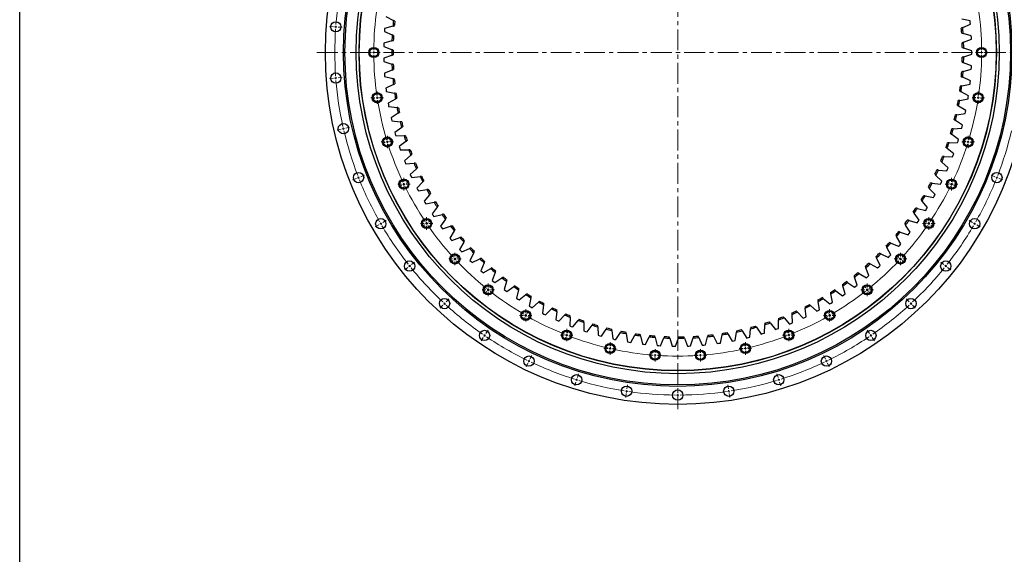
# Model space of a CAD drawing. Header units: millimetres. Extents: x 164 to 6553, y 4648 to 9635.
# Tile 7 of 15: x 164 to 2260, y 7328 to 8467. Entities that reach past the tile are written whole.
import ezdxf

# ---------------------------------------------------------------- set-up
doc = ezdxf.new("R2010")
doc.units = ezdxf.units.MM
doc.header["$LTSCALE"] = 20
doc.linetypes.add('CENTER', pattern=[10.16, 6.35, -1.27, 1.27, -1.27])

# ---------------------------------------------------------------- blocks, each defined once
blk = doc.blocks.new('SW_CENTERMARKSYMBOL_3')
at = {"color": 0, "linetype": 'Continuous', "lineweight": 18}
for p, q in [((-5, 0), (-13.25, 0)), ((0, 0), (-2.5, 0)), ((0, 5), (0, 13.25)), ((0, 0), (0, 2.5)), ((0, 0), (0, -2.5)), ((0, 0), (2.5, 0)), ((5, 0), (13.25, 0)), ((0, -5), (0, -13.25))]:
    blk.add_line(p, q, dxfattribs=at)
blk = doc.blocks.new('SW_CENTERMARKSYMBOL_4')
at = {"color": 0, "linetype": 'Continuous', "lineweight": 18}
for p, q in [((-5, 0), (-13.25, 0)), ((0, 0), (-2.5, 0)), ((0, 5), (0, 13.25)), ((0, 0), (0, 2.5)), ((0, 0), (0, -2.5)), ((0, 0), (2.5, 0)), ((5, 0), (13.25, 0)), ((0, -5), (0, -13.25))]:
    blk.add_line(p, q, dxfattribs=at)
blk = doc.blocks.new('SW_CENTERMARKSYMBOL_5')
at = {"color": 0, "linetype": 'Continuous', "lineweight": 18}
for p, q in [((-5, 0), (-13.25, 0)), ((0, 0), (-2.5, 0)), ((0, 5), (0, 13.25)), ((0, 0), (0, 2.5)), ((0, 0), (0, -2.5)), ((0, 0), (2.5, 0)), ((5, 0), (13.25, 0)), ((0, -5), (0, -13.25))]:
    blk.add_line(p, q, dxfattribs=at)
blk = doc.blocks.new('SW_CENTERMARKSYMBOL_6')
at = {"color": 0, "linetype": 'Continuous', "lineweight": 18}
for p, q in [((-5, 0), (-13.25, 0)), ((0, 0), (-2.5, 0)), ((0, 5), (0, 13.25)), ((0, 0), (0, 2.5)), ((0, 0), (0, -2.5)), ((0, 0), (2.5, 0)), ((5, 0), (13.25, 0)), ((0, -5), (0, -13.25))]:
    blk.add_line(p, q, dxfattribs=at)
blk = doc.blocks.new('SW_CENTERMARKSYMBOL_7')
at = {"color": 0, "linetype": 'Continuous', "lineweight": 18}
for p, q in [((-5, 0), (-13.25, 0)), ((0, 0), (-2.5, 0)), ((0, 5), (0, 13.25)), ((0, 0), (0, 2.5)), ((0, 0), (0, -2.5)), ((0, 0), (2.5, 0)), ((5, 0), (13.25, 0)), ((0, -5), (0, -13.25))]:
    blk.add_line(p, q, dxfattribs=at)
blk = doc.blocks.new('SW_CENTERMARKSYMBOL_8')
at = {"color": 0, "linetype": 'Continuous', "lineweight": 18}
for p, q in [((-5, 0), (-13.25, 0)), ((0, 0), (-2.5, 0)), ((0, 5), (0, 13.25)), ((0, 0), (0, 2.5)), ((0, 0), (0, -2.5)), ((0, 0), (2.5, 0)), ((5, 0), (13.25, 0)), ((0, -5), (0, -13.25))]:
    blk.add_line(p, q, dxfattribs=at)
blk = doc.blocks.new('SW_CENTERMARKSYMBOL_9')
at = {"color": 0, "linetype": 'Continuous', "lineweight": 18}
for p, q in [((-5, 0), (-13.25, 0)), ((0, 0), (-2.5, 0)), ((0, 5), (0, 13.25)), ((0, 0), (0, 2.5)), ((0, 0), (0, -2.5)), ((0, 0), (2.5, 0)), ((5, 0), (13.25, 0)), ((0, -5), (0, -13.25))]:
    blk.add_line(p, q, dxfattribs=at)
blk = doc.blocks.new('SW_CENTERMARKSYMBOL_10')
at = {"color": 0, "linetype": 'Continuous', "lineweight": 18}
for p, q in [((-5, 0), (-13.25, 0)), ((0, 0), (-2.5, 0)), ((0, 5), (0, 13.25)), ((0, 0), (0, 2.5)), ((0, 0), (0, -2.5)), ((0, 0), (2.5, 0)), ((5, 0), (13.25, 0)), ((0, -5), (0, -13.25))]:
    blk.add_line(p, q, dxfattribs=at)
blk = doc.blocks.new('SW_CENTERMARKSYMBOL_11')
at = {"color": 0, "linetype": 'Continuous', "lineweight": 18}
for p, q in [((-5, 0), (-13.25, 0)), ((0, 0), (-2.5, 0)), ((0, 5), (0, 13.25)), ((0, 0), (0, 2.5)), ((0, 0), (0, -2.5)), ((0, 0), (2.5, 0)), ((5, 0), (13.25, 0)), ((0, -5), (0, -13.25))]:
    blk.add_line(p, q, dxfattribs=at)
blk = doc.blocks.new('SW_CENTERMARKSYMBOL_12')
at = {"color": 0, "linetype": 'Continuous', "lineweight": 18}
for p, q in [((-5, 0), (-13.25, 0)), ((0, 0), (-2.5, 0)), ((0, 5), (0, 13.25)), ((0, 0), (0, 2.5)), ((0, 0), (0, -2.5)), ((0, 0), (2.5, 0)), ((5, 0), (13.25, 0)), ((0, -5), (0, -13.25))]:
    blk.add_line(p, q, dxfattribs=at)
blk = doc.blocks.new('SW_CENTERMARKSYMBOL_13')
at = {"color": 0, "linetype": 'Continuous', "lineweight": 18}
for p, q in [((-5, 0), (-13.25, 0)), ((0, 0), (-2.5, 0)), ((0, 5), (0, 13.25)), ((0, 0), (0, 2.5)), ((0, 0), (0, -2.5)), ((0, 0), (2.5, 0)), ((5, 0), (13.25, 0)), ((0, -5), (0, -13.25))]:
    blk.add_line(p, q, dxfattribs=at)
blk = doc.blocks.new('SW_CENTERMARKSYMBOL_14')
at = {"color": 0, "linetype": 'Continuous', "lineweight": 18}
for p, q in [((-5, 0), (-13.25, 0)), ((0, 0), (-2.5, 0)), ((0, 5), (0, 13.25)), ((0, 0), (0, 2.5)), ((0, 0), (0, -2.5)), ((0, 0), (2.5, 0)), ((5, 0), (13.25, 0)), ((0, -5), (0, -13.25))]:
    blk.add_line(p, q, dxfattribs=at)
blk = doc.blocks.new('SW_CENTERMARKSYMBOL_15')
at = {"color": 0, "linetype": 'Continuous', "lineweight": 18}
for p, q in [((-5, 0), (-13.25, 0)), ((0, 0), (-2.5, 0)), ((0, 5), (0, 13.25)), ((0, 0), (0, 2.5)), ((0, 0), (0, -2.5)), ((0, 0), (2.5, 0)), ((5, 0), (13.25, 0)), ((0, -5), (0, -13.25))]:
    blk.add_line(p, q, dxfattribs=at)
blk = doc.blocks.new('SW_CENTERMARKSYMBOL_16')
at = {"color": 0, "linetype": 'Continuous', "lineweight": 18}
for p, q in [((-5, 0), (-13.25, 0)), ((0, 0), (-2.5, 0)), ((0, 5), (0, 13.25)), ((0, 0), (0, 2.5)), ((0, 0), (0, -2.5)), ((0, 0), (2.5, 0)), ((5, 0), (13.25, 0)), ((0, -5), (0, -13.25))]:
    blk.add_line(p, q, dxfattribs=at)
blk = doc.blocks.new('SW_CENTERMARKSYMBOL_17')
at = {"color": 0, "linetype": 'Continuous', "lineweight": 18}
for p, q in [((-5, 0), (-13.25, 0)), ((0, 0), (-2.5, 0)), ((0, 5), (0, 13.25)), ((0, 0), (0, 2.5)), ((0, 0), (0, -2.5)), ((0, 0), (2.5, 0)), ((5, 0), (13.25, 0)), ((0, -5), (0, -13.25))]:
    blk.add_line(p, q, dxfattribs=at)
blk = doc.blocks.new('SW_CENTERMARKSYMBOL_24')
at = {"color": 0, "linetype": 'Continuous', "lineweight": 18}
for p, q in [((-5, 0), (-13.25, 0)), ((0, 0), (-2.5, 0)), ((0, 5), (0, 13.25)), ((0, 0), (0, 2.5)), ((0, 0), (0, -2.5)), ((0, 0), (2.5, 0)), ((5, 0), (13.25, 0)), ((0, -5), (0, -13.25))]:
    blk.add_line(p, q, dxfattribs=at)
blk = doc.blocks.new('SW_CENTERMARKSYMBOL_25')
at = {"color": 0, "linetype": 'Continuous', "lineweight": 18}
for p, q in [((-5, 0), (-13.25, 0)), ((0, 0), (-2.5, 0)), ((0, 5), (0, 13.25)), ((0, 0), (0, 2.5)), ((0, 0), (0, -2.5)), ((0, 0), (2.5, 0)), ((5, 0), (13.25, 0)), ((0, -5), (0, -13.25))]:
    blk.add_line(p, q, dxfattribs=at)
blk = doc.blocks.new('SW_CENTERMARKSYMBOL_26')
at = {"color": 0, "linetype": 'Continuous', "lineweight": 18}
for p, q in [((-5, 0), (-13.25, 0)), ((0, 0), (-2.5, 0)), ((0, 5), (0, 13.25)), ((0, 0), (0, 2.5)), ((0, 0), (0, -2.5)), ((0, 0), (2.5, 0)), ((5, 0), (13.25, 0)), ((0, -5), (0, -13.25))]:
    blk.add_line(p, q, dxfattribs=at)
blk = doc.blocks.new('SW_CENTERMARKSYMBOL_27')
at = {"color": 0, "linetype": 'Continuous', "lineweight": 18}
for p, q in [((-5, 0), (-13.25, 0)), ((0, 0), (-2.5, 0)), ((0, 5), (0, 13.25)), ((0, 0), (0, 2.5)), ((0, 0), (0, -2.5)), ((0, 0), (2.5, 0)), ((5, 0), (13.25, 0)), ((0, -5), (0, -13.25))]:
    blk.add_line(p, q, dxfattribs=at)
blk = doc.blocks.new('SW_CENTERMARKSYMBOL_28')
at = {"color": 0, "linetype": 'Continuous', "lineweight": 18}
for p, q in [((-5, 0), (-13.25, 0)), ((0, 0), (-2.5, 0)), ((0, 5), (0, 13.25)), ((0, 0), (0, 2.5)), ((0, 0), (0, -2.5)), ((0, 0), (2.5, 0)), ((5, 0), (13.25, 0)), ((0, -5), (0, -13.25))]:
    blk.add_line(p, q, dxfattribs=at)
blk = doc.blocks.new('SW_CENTERMARKSYMBOL_29')
at = {"color": 0, "linetype": 'Continuous', "lineweight": 18}
for p, q in [((-5, 0), (-13.25, 0)), ((0, 0), (-2.5, 0)), ((0, 5), (0, 13.25)), ((0, 0), (0, 2.5)), ((0, 0), (0, -2.5)), ((0, 0), (2.5, 0)), ((5, 0), (13.25, 0)), ((0, -5), (0, -13.25))]:
    blk.add_line(p, q, dxfattribs=at)
blk = doc.blocks.new('SW_CENTERMARKSYMBOL_30')
at = {"color": 0, "linetype": 'Continuous', "lineweight": 18}
for p, q in [((-5, 0), (-13.25, 0)), ((0, 0), (-2.5, 0)), ((0, 5), (0, 13.25)), ((0, 0), (0, 2.5)), ((0, 0), (0, -2.5)), ((0, 0), (2.5, 0)), ((5, 0), (13.25, 0)), ((0, -5), (0, -13.25))]:
    blk.add_line(p, q, dxfattribs=at)

msp = doc.modelspace()

# ---------------------------------------------------------------- linework, layer by layer
at = {"linetype": 'CENTER', "lineweight": 18, "ltscale": 0.35}
for p, q in [((1565, 9157.2), (1565, 7636.8)), ((796.7, 8397), (2333.4, 8397))]:
    msp.add_line(p, q, dxfattribs=at)
at = {"lineweight": 25}
for p, q in [((943.7, 8473.3), (959.9, 8465.4)), ((941.1, 8448.4), (940.8, 8444.9)), ((958.6, 8452.9), (941.1, 8448.4)), ((2187.4, 8464.4), (2169.8, 8468.3)), ((2171.7, 8449.9), (2188.1, 8457.4)), ((2187.8, 8460.9), (2187.4, 8464.4)), ((2188.1, 8457.4), (2187.8, 8460.9)), ((940.8, 8444.9), (940.6, 8441.4)), ((940.6, 8441.4), (957.2, 8434.4)), ((2190, 8432.5), (2172.7, 8437.4)), ((2190.2, 8429), (2190, 8432.5)), ((2190.4, 8425.5), (2190.2, 8429)), ((939.2, 8413), (939.1, 8409.5)), ((939.1, 8409.5), (956, 8403.3)), ((939.3, 8416.5), (939.2, 8413)), ((956.5, 8421.8), (939.3, 8416.5)), ((2173.6, 8418.9), (2190.4, 8425.5)), ((2191, 8400.5), (2173.9, 8406.3)), ((956, 8390.7), (939.1, 8384.6)), ((2173.9, 8387.8), (2191, 8393.5)), ((2191, 8397), (2191, 8400.5)), ((2191, 8393.5), (2191, 8397)), ((939.1, 8384.6), (939.2, 8381)), ((939.2, 8381), (939.3, 8377.5)), ((939.3, 8377.5), (956.5, 8372.2)), ((2190.4, 8368.6), (2173.6, 8375.2)), ((2190, 8361.5), (2190.2, 8365.1)), ((2190.2, 8365.1), (2190.4, 8368.6)), ((957.2, 8359.6), (940.6, 8352.6)), ((940.6, 8352.6), (940.8, 8349.1)), ((940.8, 8349.1), (941.1, 8345.6)), ((941.1, 8345.6), (958.6, 8341.2)), ((2188.1, 8336.7), (2171.7, 8344.1)), ((2172.7, 8356.7), (2190, 8361.5)), ((959.9, 8328.7), (943.7, 8320.8)), ((2169.8, 8325.7), (2187.4, 8329.7)), ((2187.4, 8329.7), (2187.8, 8333.2)), ((2187.8, 8333.2), (2188.1, 8336.7)), ((943.7, 8320.8), (944.1, 8317.3)), ((944.1, 8317.3), (944.6, 8313.8)), ((944.6, 8313.8), (962.2, 8310.3)), ((2184.2, 8304.9), (2168.2, 8313.2)), ((2183.1, 8298), (2183.7, 8301.5)), ((2183.7, 8301.5), (2184.2, 8304.9)), ((964.1, 8297.8), (948.4, 8289.2)), ((948.4, 8289.2), (949, 8285.7)), ((949, 8285.7), (949.6, 8282.2)), ((949.6, 8282.2), (967.4, 8279.6)), ((2178.7, 8273.4), (2163.1, 8282.5)), ((2165.4, 8294.9), (2183.1, 8298)), ((970, 8267.3), (954.7, 8257.8)), ((2159.4, 8264.4), (2177.3, 8266.6)), ((2177.3, 8266.6), (2178, 8270)), ((2178, 8270), (2178.7, 8273.4)), ((954.7, 8257.8), (955.4, 8254.4)), ((955.4, 8254.4), (956.3, 8251)), ((956.3, 8251), (974.2, 8249.3)), ((2171.6, 8242.3), (2156.5, 8252.1)), ((2169.8, 8235.5), (2170.7, 8238.9)), ((2170.7, 8238.9), (2171.6, 8242.3)), ((977.4, 8237.1), (962.6, 8226.8)), ((962.6, 8226.8), (963.5, 8223.4)), ((963.5, 8223.4), (964.5, 8220.1)), ((964.5, 8220.1), (982.5, 8219.3)), ((2162.9, 8211.5), (2148.4, 8222.1)), ((2151.8, 8234.2), (2169.8, 8235.5)), ((986.3, 8207.3), (972.1, 8196.3)), ((2142.8, 8204.5), (2160.8, 8204.8)), ((2160.8, 8204.8), (2161.9, 8208.1)), ((2161.9, 8208.1), (2162.9, 8211.5)), ((972.1, 8196.3), (973.2, 8193)), ((973.2, 8193), (974.3, 8189.6)), ((974.3, 8189.6), (992.4, 8189.8)), ((996.8, 8178), (983.1, 8166.3)), ((2152.6, 8181.2), (2138.7, 8192.6)), ((2150.2, 8174.6), (2151.4, 8177.9)), ((2151.4, 8177.9), (2152.6, 8181.2)), ((983.1, 8166.3), (984.4, 8163)), ((984.4, 8163), (985.7, 8159.7)), ((985.7, 8159.7), (1003.7, 8160.8)), ((2140.8, 8151.5), (2127.5, 8163.5)), ((2132.2, 8175.2), (2150.2, 8174.6)), ((1008.7, 8149.3), (995.6, 8136.9)), ((995.6, 8136.9), (997.1, 8133.7)), ((997.1, 8133.7), (998.6, 8130.5)), ((2127.6, 8122.4), (2114.8, 8135.1)), ((2120.1, 8146.5), (2138.1, 8145)), ((2138.1, 8145), (2139.5, 8148.2)), ((2139.5, 8148.2), (2140.8, 8151.5)), ((998.6, 8130.5), (1016.5, 8132.4)), ((1022.1, 8121.2), (1009.6, 8108.1)), ((2106.6, 8118.5), (2124.4, 8116.1)), ((2124.4, 8116.1), (2126, 8119.2)), ((2126, 8119.2), (2127.6, 8122.4)), ((1009.6, 8108.1), (1011.3, 8105)), ((1011.3, 8105), (1012.9, 8101.9)), ((1012.9, 8101.9), (1030.7, 8104.8)), ((1036.9, 8093.8), (1025.1, 8080.1)), ((2112.8, 8094), (2100.7, 8107.4)), ((2111.1, 8091), (2112.8, 8094)), ((1025.1, 8080.1), (1026.9, 8077.1)), ((1026.9, 8077.1), (1028.7, 8074.1)), ((1028.7, 8074.1), (1046.3, 8077.9)), ((2096.6, 8066.5), (2085.2, 8080.4)), ((2091.7, 8091.2), (2109.4, 8087.9)), ((2109.4, 8087.9), (2111.1, 8091)), ((1053, 8067.2), (1042, 8053)), ((1042, 8053), (1043.9, 8050.1)), ((1043.9, 8050.1), (1045.9, 8047.1)), ((1045.9, 8047.1), (1063.3, 8051.8)), ((2079, 8039.8), (2068.4, 8054.3)), ((2075.4, 8064.7), (2092.9, 8060.5)), ((2092.9, 8060.5), (2094.8, 8063.5)), ((2094.8, 8063.5), (2096.6, 8066.5)), ((1070.5, 8041.5), (1060.3, 8026.7)), ((2060.1, 8014), (2050.2, 8029)), ((2057.7, 8039.1), (2075, 8034)), ((2075, 8034), (2077, 8036.9)), ((2077, 8036.9), (2079, 8039.8)), ((1060.3, 8026.7), (1062.3, 8023.9)), ((1062.3, 8023.9), (1064.4, 8021.1)), ((1064.4, 8021.1), (1081.6, 8026.6)), ((1089.3, 8016.7), (1079.8, 8001.5)), ((2038.8, 8014.4), (2055.8, 8008.4)), ((2055.8, 8008.4), (2058, 8011.2)), ((2058, 8011.2), (2060.1, 8014)), ((1079.8, 8001.5), (1082, 7998.7)), ((1082, 7998.7), (1084.3, 7996)), ((1084.3, 7996), (1101.1, 8002.4)), ((1109.4, 7992.9), (1100.6, 7977.2)), ((2018.7, 7990.7), (2035.3, 7983.9)), ((2039.9, 7989.2), (2030.8, 8004.7)), ((2037.6, 7986.5), (2039.9, 7989.2)), ((1100.6, 7977.2), (1103, 7974.6)), ((1103, 7974.6), (1105.4, 7972)), ((1105.4, 7972), (1121.9, 7979.3)), ((1130.6, 7970.2), (1122.7, 7954)), ((1997.3, 7968.1), (2013.6, 7960.4)), ((2018.5, 7965.5), (2010.2, 7981.4)), ((2035.3, 7983.9), (2037.6, 7986.5)), ((1122.7, 7954), (1125.2, 7951.5)), ((1125.2, 7951.5), (1127.7, 7949.1)), ((1127.7, 7949.1), (1143.8, 7957.2)), ((1153, 7948.6), (1145.9, 7932)), ((1974.9, 7946.6), (1990.7, 7938.1)), ((1995.9, 7942.9), (1988.4, 7959.3)), ((2013.6, 7960.4), (2016.1, 7962.9)), ((2016.1, 7962.9), (2018.5, 7965.5)), ((1145.9, 7932), (1148.5, 7929.7)), ((1148.5, 7929.7), (1151.1, 7927.3)), ((1151.1, 7927.3), (1166.8, 7936.3)), ((1176.4, 7928.1), (1170.2, 7911.2)), ((1951.3, 7926.2), (1966.7, 7916.9)), ((1972.1, 7921.5), (1965.5, 7938.2)), ((1990.7, 7938.1), (1993.3, 7940.4)), ((1993.3, 7940.4), (1995.9, 7942.9)), ((1170.2, 7911.2), (1172.9, 7909)), ((1172.9, 7909), (1175.7, 7906.8)), ((1175.7, 7906.8), (1190.8, 7916.5)), ((1200.8, 7908.9), (1195.5, 7891.7)), ((1926.8, 7907.1), (1941.7, 7897)), ((1947.3, 7901.3), (1941.5, 7918.4)), ((1966.7, 7916.9), (1969.4, 7919.2)), ((1969.4, 7919.2), (1972.1, 7921.5)), ((1195.5, 7891.7), (1198.3, 7889.6)), ((1198.3, 7889.6), (1201.2, 7887.6)), ((1201.2, 7887.6), (1215.9, 7898)), ((1226.2, 7890.9), (1221.8, 7873.5)), ((1894.7, 7864.9), (1890.7, 7882.5)), ((1901.3, 7889.3), (1915.7, 7878.5)), ((1921.5, 7882.4), (1916.6, 7899.8)), ((1918.6, 7880.4), (1921.5, 7882.4)), ((1941.7, 7897), (1944.5, 7899.1)), ((1944.5, 7899.1), (1947.3, 7901.3)), ((1221.8, 7873.5), (1224.7, 7871.6)), ((1224.7, 7871.6), (1227.7, 7869.7)), ((1227.7, 7869.7), (1241.8, 7880.9)), ((1252.5, 7874.3), (1249, 7856.7)), ((1255.1, 7853.1), (1268.6, 7865)), ((1867.1, 7848.8), (1864, 7866.5)), ((1874.9, 7872.8), (1888.7, 7861.2)), ((1888.7, 7861.2), (1891.8, 7863)), ((1891.8, 7863), (1894.7, 7864.9)), ((1915.7, 7878.5), (1918.6, 7880.4)), ((1249, 7856.7), (1252, 7854.9)), ((1252, 7854.9), (1255.1, 7853.1)), ((1279.6, 7859), (1277, 7841.2)), ((1277, 7841.2), (1280.1, 7839.6)), ((1283.2, 7838), (1296.1, 7850.6)), ((1307.5, 7845.2), (1305.7, 7827.2)), ((1819.9, 7843.9), (1832.4, 7831)), ((1838.8, 7834), (1836.6, 7851.9)), ((1847.8, 7857.6), (1861, 7845.4)), ((1861, 7845.4), (1864.1, 7847.1)), ((1864.1, 7847.1), (1867.1, 7848.8)), ((1280.1, 7839.6), (1283.2, 7838)), ((1305.7, 7827.2), (1308.9, 7825.8)), ((1308.9, 7825.8), (1312.1, 7824.4)), ((1312.1, 7824.4), (1324.4, 7837.6)), ((1336, 7832.7), (1335.2, 7814.7)), ((1341.7, 7812.2), (1353.2, 7826)), ((1365.1, 7821.8), (1365.2, 7803.8)), ((1762.1, 7820.8), (1773.3, 7806.7)), ((1779.9, 7809.1), (1779.6, 7827.1)), ((1791.3, 7831.6), (1803.2, 7818.1)), ((1803.2, 7818.1), (1806.4, 7819.4)), ((1806.4, 7819.4), (1809.7, 7820.8)), ((1809.7, 7820.8), (1808.4, 7838.8)), ((1832.4, 7831), (1835.6, 7832.5)), ((1835.6, 7832.5), (1838.8, 7834)), ((1335.2, 7814.7), (1338.4, 7813.4)), ((1338.4, 7813.4), (1341.7, 7812.2)), ((1365.2, 7803.8), (1368.5, 7802.6)), ((1368.5, 7802.6), (1371.9, 7801.6)), ((1371.9, 7801.6), (1382.7, 7816)), ((1394.7, 7812.3), (1395.7, 7794.3)), ((1402.5, 7792.5), (1412.6, 7807.4)), ((1424.8, 7804.4), (1426.7, 7786.5)), ((1433.6, 7785), (1442.9, 7800.4)), ((1687.6, 7783.1), (1690, 7801)), ((1702.3, 7803.7), (1712, 7788.5)), ((1718.8, 7790.2), (1720.3, 7808.2)), ((1732.4, 7811.5), (1742.9, 7796.8)), ((1746.3, 7797.8), (1749.6, 7798.9)), ((1749.6, 7798.9), (1750.2, 7816.9)), ((1773.3, 7806.7), (1776.6, 7807.8)), ((1776.6, 7807.8), (1779.9, 7809.1)), ((1206.9, 7785.7), (1206.9, 7785.7)), ((1395.7, 7794.3), (1399.1, 7793.4)), ((1399.1, 7793.4), (1402.5, 7792.5)), ((1426.7, 7786.5), (1430.2, 7785.7)), ((1430.2, 7785.7), (1433.6, 7785)), ((1455.2, 7798), (1458.1, 7780.2)), ((1458.1, 7780.2), (1461.6, 7779.6)), ((1461.6, 7779.6), (1465, 7779.1)), ((1465, 7779.1), (1473.5, 7794.9)), ((1486, 7793.2), (1489.7, 7775.6)), ((1496.7, 7774.8), (1504.4, 7791)), ((1516.9, 7789.9), (1521.5, 7772.5)), ((1528.6, 7772.1), (1535.4, 7788.7)), ((1548, 7788.3), (1553.5, 7771.1)), ((1560.5, 7771), (1566.5, 7788)), ((1579.1, 7788.2), (1585.5, 7771.4)), ((1592.5, 7771.6), (1597.6, 7788.9)), ((1610.1, 7789.7), (1617.4, 7773.2)), ((1624.4, 7773.8), (1628.6, 7791.3)), ((1641.1, 7792.8), (1649.2, 7776.7)), ((1649.2, 7776.7), (1652.7, 7777.2)), ((1652.7, 7777.2), (1656.1, 7777.7)), ((1656.1, 7777.7), (1659.4, 7795.4)), ((1671.8, 7797.5), (1680.7, 7781.8)), ((1680.7, 7781.8), (1684.2, 7782.4)), ((1684.2, 7782.4), (1687.6, 7783.1)), ((1712, 7788.5), (1715.4, 7789.3)), ((1715.4, 7789.3), (1718.8, 7790.2)), ((1742.9, 7796.8), (1746.3, 7797.8)), ((1915.4, 7781.2), (1915.4, 7781.2)), ((1489.7, 7775.6), (1493.2, 7775.1)), ((1493.2, 7775.1), (1496.7, 7774.8)), ((1521.5, 7772.5), (1525.1, 7772.3)), ((1525.1, 7772.3), (1528.6, 7772.1)), ((1553.5, 7771.1), (1557, 7771)), ((1557, 7771), (1560.5, 7771)), ((1585.5, 7771.4), (1589, 7771.5)), ((1589, 7771.5), (1592.5, 7771.6)), ((1617.4, 7773.2), (1620.9, 7773.5)), ((1620.9, 7773.5), (1624.4, 7773.8))]:
    msp.add_line(p, q, dxfattribs=at)
at = {"color": 0, "linetype": 'Continuous', "lineweight": 18}
for p, q in [((832.1, 8451.9), (823.6, 8452.6)), ((837, 8451.6), (834.6, 8451.8)), ((837, 8451.6), (839.5, 8451.4)), ((842, 8451.2), (850.5, 8450.6)), ((913, 8397), (906.8, 8397)), ((918, 8397), (915.5, 8397)), ((918, 8397), (920.5, 8397)), ((923, 8397), (929.3, 8397)), ((2207, 8397), (2200.8, 8397)), ((2212, 8397), (2209.5, 8397)), ((2212, 8397), (2214.5, 8397)), ((2217, 8397), (2223.3, 8397)), ((842, 8342.8), (850.5, 8343.5)), ((832.1, 8342.1), (823.6, 8341.5)), ((837, 8342.5), (834.6, 8342.3)), ((837, 8342.5), (839.5, 8342.7)), ((930.2, 8301.3), (936.4, 8302.3)), ((2199.8, 8301.3), (2193.7, 8302.3)), ((920.3, 8299.8), (914.1, 8298.9)), ((925.2, 8300.6), (922.8, 8300.2)), ((925.2, 8300.6), (927.7, 8301)), ((2204.8, 8300.6), (2202.3, 8301)), ((2204.8, 8300.6), (2207.3, 8300.2)), ((2209.7, 8299.8), (2215.9, 8298.9)), ((848.4, 8233.5), (840.1, 8231.6)), ((853.3, 8234.6), (850.9, 8234)), ((853.3, 8234.6), (855.7, 8235.1)), ((858.2, 8235.7), (866.5, 8237.6)), ((942, 8204.8), (936, 8203)), ((946.8, 8206.3), (944.4, 8205.6)), ((946.8, 8206.3), (949.1, 8207.1)), ((951.5, 8207.8), (957.5, 8209.6)), ((2178.5, 8207.8), (2172.5, 8209.6)), ((2183.3, 8206.3), (2180.9, 8207.1)), ((2183.3, 8206.3), (2185.7, 8205.6)), ((2188, 8204.8), (2194, 8203)), ((890.1, 8132.1), (898, 8135.3)), ((2239.9, 8132.1), (2232, 8135.3)), ((880.8, 8128.5), (872.9, 8125.4)), ((885.5, 8130.3), (883.1, 8129.4)), ((885.5, 8130.3), (887.8, 8131.2)), ((977.6, 8114.1), (971.9, 8111.4)), ((982.1, 8116.3), (979.8, 8115.2)), ((982.1, 8116.3), (984.3, 8117.4)), ((986.6, 8118.5), (992.2, 8121.2)), ((2143.4, 8118.5), (2137.8, 8121.2)), ((2147.9, 8116.3), (2145.7, 8117.4)), ((2147.9, 8116.3), (2150.2, 8115.2)), ((2152.4, 8114.1), (2158.1, 8111.4)), ((2244.5, 8130.3), (2242.2, 8131.2)), ((2244.5, 8130.3), (2246.9, 8129.4)), ((2249.2, 8128.5), (2257.1, 8125.4)), ((928.5, 8029.5), (921.1, 8025.3)), ((932.8, 8032), (930.6, 8030.8)), ((932.8, 8032), (935, 8033.3)), ((937.1, 8034.5), (944.5, 8038.8)), ((1026.3, 8029.7), (1021.1, 8026.2)), ((1030.4, 8032.6), (1028.4, 8031.1)), ((1030.4, 8032.6), (1032.5, 8034)), ((1034.6, 8035.4), (1039.7, 8038.9)), ((2095.5, 8035.4), (2090.3, 8038.9)), ((2099.6, 8032.6), (2097.5, 8034)), ((2099.6, 8032.6), (2101.6, 8031.1)), ((2103.7, 8029.7), (2108.9, 8026.2)), ((2192.9, 8034.5), (2185.5, 8038.8)), ((2197.2, 8032), (2195, 8033.3)), ((2197.2, 8032), (2199.4, 8030.8)), ((2201.5, 8029.5), (2208.9, 8025.3)), ((998.2, 7945), (1004.8, 7950.3)), ((1087.1, 7953.5), (1082.5, 7949.3)), ((1090.7, 7956.9), (1088.9, 7955.2)), ((1090.7, 7956.9), (1092.6, 7958.6)), ((1094.4, 7960.3), (1099, 7964.6)), ((2035.6, 7960.3), (2031, 7964.6)), ((2039.3, 7956.9), (2037.5, 7958.6)), ((2039.3, 7956.9), (2041.1, 7955.2)), ((2043, 7953.5), (2047.5, 7949.3)), ((2131.8, 7945), (2125.2, 7950.3)), ((990.4, 7938.8), (983.7, 7933.5)), ((994.3, 7941.9), (992.3, 7940.3)), ((994.3, 7941.9), (996.2, 7943.4)), ((2135.7, 7941.9), (2133.8, 7943.4)), ((2135.7, 7941.9), (2137.7, 7940.3)), ((2139.7, 7938.8), (2146.3, 7933.5)), ((1158.5, 7887.3), (1154.6, 7882.4)), ((1161.6, 7891.2), (1160, 7889.2)), ((1161.6, 7891.2), (1163.2, 7893.1)), ((1164.7, 7895.1), (1168.6, 7900)), ((1965.3, 7895.1), (1961.4, 7900)), ((1968.4, 7891.2), (1966.8, 7893.1)), ((1968.4, 7891.2), (1970, 7889.2)), ((1971.5, 7887.3), (1975.4, 7882.4)), ((1068.5, 7861.9), (1066.8, 7860.1)), ((1068.5, 7861.9), (1070.2, 7863.7)), ((1071.9, 7865.6), (1077.7, 7871.8)), ((2058.1, 7865.6), (2052.3, 7871.8)), ((2061.5, 7861.9), (2059.8, 7863.7)), ((2061.5, 7861.9), (2063.2, 7860.1)), ((1065.1, 7858.2), (1059.3, 7852)), ((1244, 7841), (1247.1, 7846.4)), ((1886, 7841), (1882.9, 7846.4)), ((2064.9, 7858.2), (2070.7, 7852)), ((1239, 7832.4), (1235.9, 7827)), ((1241.5, 7836.7), (1240.3, 7834.5)), ((1241.5, 7836.7), (1242.8, 7838.9)), ((1888.5, 7836.7), (1887.3, 7838.9)), ((1888.5, 7836.7), (1889.8, 7834.5)), ((1891, 7832.4), (1894.1, 7827)), ((1156.6, 7798), (1161.4, 7805)), ((1330.5, 7799.4), (1332.7, 7805.2)), ((1799.6, 7799.4), (1797.3, 7805.2)), ((1973.4, 7798), (1968.6, 7805)), ((1151, 7789.7), (1146.2, 7782.7)), ((1153.8, 7793.9), (1152.4, 7791.8)), ((1153.8, 7793.9), (1155.2, 7795.9)), ((1326.8, 7790.1), (1324.5, 7784.3)), ((1328.6, 7794.7), (1327.7, 7792.4)), ((1328.6, 7794.7), (1329.5, 7797.1)), ((1422.1, 7771.1), (1423.5, 7777.2)), ((1707.9, 7771.1), (1706.5, 7777.2)), ((1801.4, 7794.7), (1800.5, 7797.1)), ((1801.4, 7794.7), (1802.3, 7792.4)), ((1803.2, 7790.1), (1805.5, 7784.3)), ((1976.2, 7793.9), (1974.8, 7795.9)), ((1976.2, 7793.9), (1977.6, 7791.8)), ((1979, 7789.7), (1983.8, 7782.7)), ((1419.9, 7761.4), (1418.5, 7755.3)), ((1421, 7766.2), (1420.5, 7763.8)), ((1421, 7766.2), (1421.6, 7768.7)), ((1517, 7756.8), (1517.5, 7763)), ((1613, 7756.8), (1612.5, 7763)), ((1709, 7766.2), (1708.4, 7768.7)), ((1709, 7766.2), (1709.5, 7763.8)), ((1710.1, 7761.4), (1711.5, 7755.3)), ((1248.3, 7739.3), (1247.2, 7737.1)), ((1248.3, 7739.3), (1249.4, 7741.6)), ((1250.4, 7743.8), (1254.1, 7751.5)), ((1516.3, 7746.8), (1515.8, 7740.6)), ((1516.7, 7751.8), (1516.5, 7749.3)), ((1516.7, 7751.8), (1516.8, 7754.3)), ((1613.4, 7751.8), (1613.2, 7754.3)), ((1613.4, 7751.8), (1613.5, 7749.3)), ((1613.7, 7746.8), (1614.2, 7740.6)), ((1879.6, 7743.8), (1875.9, 7751.5)), ((1881.7, 7739.3), (1880.7, 7741.6)), ((1881.7, 7739.3), (1882.8, 7737.1)), ((1246.1, 7734.8), (1242.4, 7727.1)), ((1883.9, 7734.8), (1887.6, 7727.1)), ((1348.4, 7694.7), (1345.9, 7686.6)), ((1349.8, 7699.5), (1349.1, 7697.1)), ((1349.8, 7699.5), (1350.6, 7701.8)), ((1351.3, 7704.2), (1353.8, 7712.4)), ((1778.7, 7704.2), (1776.2, 7712.4)), ((1780.2, 7699.5), (1779.4, 7701.8)), ((1780.2, 7699.5), (1780.9, 7697.1)), ((1781.7, 7694.7), (1784.2, 7686.6)), ((1456.2, 7675.2), (1455.8, 7672.7)), ((1456.2, 7675.2), (1456.6, 7677.6)), ((1456.9, 7680.1), (1458.2, 7688.5)), ((1565, 7672), (1565, 7680.5)), ((1673.1, 7680.1), (1671.8, 7688.5)), ((1673.8, 7675.2), (1673.4, 7677.6)), ((1673.8, 7675.2), (1674.2, 7672.7)), ((1455.5, 7670.2), (1454.2, 7661.8)), ((1565, 7667), (1565, 7669.5)), ((1565, 7667), (1565, 7664.5)), ((1565, 7662), (1565, 7653.5)), ((1674.6, 7670.2), (1675.8, 7661.8))]:
    msp.add_line(p, q, dxfattribs=at)
msp.add_lwpolyline([(164.1, 9634.6), (6552.9, 9634.6), (6552.9, 4648.5), (164.1, 4648.5)], close=True)
at = {"lineweight": 25}
for centre, radius in [((1565, 8397), 750), ((1565, 8397), 711.5), ((1565, 8397), 708.5), ((1565, 8397), 684.5), ((1565, 8397), 678.5), ((1565, 8397), 678), ((837, 8451.6), 11), ((918, 8397), 10.8), ((2212, 8397), 10.8), ((918, 8397), 8.75), ((2212, 8397), 8.75), ((837, 8342.5), 11), ((925.2, 8300.6), 10.8), ((925.2, 8300.6), 8.75), ((2204.8, 8300.6), 10.8), ((2204.8, 8300.6), 8.75), ((853.3, 8234.6), 11), ((946.8, 8206.3), 10.8), ((946.8, 8206.3), 8.75), ((2183.3, 8206.3), 10.8), ((2183.3, 8206.3), 8.75), ((885.5, 8130.3), 11), ((2244.5, 8130.3), 11), ((982.1, 8116.3), 10.7), ((982.1, 8116.3), 8.75), ((2147.9, 8116.3), 10.7), ((2147.9, 8116.3), 8.75), ((932.8, 8032), 11), ((1030.4, 8032.6), 10.8), ((1030.4, 8032.6), 8.75), ((2099.6, 8032.6), 10.7), ((2099.6, 8032.6), 8.75), ((2197.2, 8032), 11), ((1090.7, 7956.9), 10.8), ((2039.3, 7956.9), 10.8), ((994.3, 7941.9), 11), ((1090.7, 7956.9), 8.75), ((2039.3, 7956.9), 8.75), ((2135.7, 7941.9), 11), ((1161.6, 7891.2), 10.8), ((1161.6, 7891.2), 8.75), ((1968.4, 7891.2), 10.8), ((1968.4, 7891.2), 8.75), ((1068.5, 7861.9), 11), ((2061.5, 7861.9), 11), ((1241.5, 7836.7), 10.8), ((1241.5, 7836.7), 8.75), ((1888.5, 7836.7), 10.8), ((1888.5, 7836.7), 8.75), ((1153.8, 7793.9), 11), ((1328.6, 7794.7), 10.8), ((1328.6, 7794.7), 8.75), ((1801.4, 7794.7), 10.8), ((1801.4, 7794.7), 8.75), ((1976.2, 7793.9), 11), ((1421, 7766.2), 10.8), ((1421, 7766.2), 8.75), ((1516.7, 7751.8), 10.8), ((1516.7, 7751.8), 8.75), ((1613.4, 7751.8), 10.8), ((1613.4, 7751.8), 8.75), ((1709, 7766.2), 10.8), ((1709, 7766.2), 8.75), ((1248.3, 7739.3), 11), ((1881.7, 7739.3), 11), ((1349.8, 7699.5), 11), ((1780.2, 7699.5), 11), ((1456.2, 7675.2), 11), ((1565, 7667), 11), ((1673.8, 7675.2), 11)]:
    msp.add_circle(centre, radius, dxfattribs=at)
at = {"color": 0, "linetype": 'Continuous', "lineweight": 18}
for radius, start, end in [(730, 167.5353, 175.3218), (647, 171.8714, 179.5572), (647, 0.4428, 8.1286), (730, 175.7143, 175.9105), (730, 175.5181, 175.7143), (730, 176.1067, 183.8933), (647, 179.7786, 180), (647, 180, 180.2214), (647, 180.4428, 188.1286), (647, 351.8714, 359.5572), (647, 0, 0.2214), (647, 359.7786, 0), (730, 184.0895, 184.2857), (730, 184.2857, 184.4819), (730, 184.6782, 192.4647), (647, 188.35, 188.5714), (647, 351.4286, 351.65), (647, 188.5714, 188.7928), (647, 189.0142, 196.7001), (647, 343.2999, 350.9858), (647, 351.2072, 351.4286), (730, 192.6609, 192.8571), (730, 192.8571, 193.0534), (730, 193.2496, 201.0361), (730, 338.9639, 346.7504), (647, 196.9215, 197.1429), (647, 197.1429, 197.3642), (647, 197.5856, 205.2715), (647, 334.7285, 342.4144), (647, 342.6358, 342.8571), (647, 342.8571, 343.0785), (730, 201.2324, 201.4286), (730, 201.4286, 201.6248), (730, 201.821, 209.6076), (647, 205.4929, 205.7143), (647, 205.7143, 205.9357), (647, 334.0643, 334.2857), (647, 334.2857, 334.5071), (730, 330.3924, 338.179), (730, 338.3752, 338.5714), (730, 338.5714, 338.7676), (647, 206.1571, 213.8429), (647, 326.1571, 333.8429), (730, 209.8038, 210), (730, 210, 210.1962), (647, 214.0643, 214.2857), (647, 214.2857, 214.5071), (647, 325.4929, 325.7143), (647, 325.7143, 325.9357), (730, 329.8038, 330), (730, 330, 330.1962), (730, 210.3924, 218.179), (647, 214.7285, 222.4144), (647, 317.5856, 325.2715), (730, 321.821, 329.6076), (647, 222.6358, 222.8571), (647, 222.8571, 223.0785), (647, 223.2999, 230.9858), (647, 309.0142, 316.7001), (647, 316.9215, 317.1429), (647, 317.1429, 317.3642), (730, 218.3752, 218.5714), (730, 218.5714, 218.7676), (730, 218.9639, 226.7504), (730, 313.2496, 321.0361), (730, 321.2324, 321.4286), (730, 321.4286, 321.6248), (647, 231.2072, 231.4286), (647, 231.4286, 231.65), (647, 231.8714, 239.5572), (647, 300.4428, 308.1286), (647, 308.35, 308.5714), (647, 308.5714, 308.7928), (730, 226.9466, 227.1429), (730, 227.1429, 227.3391), (730, 312.6609, 312.8571), (730, 312.8571, 313.0534), (730, 227.5353, 235.3218), (730, 304.6782, 312.4647), (647, 239.7786, 240), (647, 240, 240.2214), (647, 240.4428, 248.1286), (647, 291.8714, 299.5572), (647, 299.7786, 300), (647, 300, 300.2214), (730, 235.5181, 235.7143), (730, 235.7143, 235.9105), (730, 236.1067, 243.8933), (647, 248.35, 248.5714), (647, 248.5714, 248.7928), (647, 249.0142, 256.7001), (647, 283.2999, 290.9858), (647, 291.2072, 291.4286), (647, 291.4286, 291.65), (730, 296.1067, 303.8933), (730, 304.0895, 304.2857), (730, 304.2857, 304.4819), (647, 256.9215, 257.1429), (647, 257.1429, 257.3642), (647, 257.5856, 265.2715), (647, 274.7285, 282.4144), (647, 282.6358, 282.8571), (647, 282.8571, 283.0785), (730, 244.0895, 244.2857), (730, 244.2857, 244.4819), (730, 244.6782, 252.4647), (647, 265.4929, 265.7143), (647, 265.7143, 265.9357), (647, 266.1571, 273.8429), (647, 274.0643, 274.2857), (647, 274.2857, 274.5071), (730, 287.5353, 295.3218), (730, 295.5181, 295.7143), (730, 295.7143, 295.9105), (730, 252.6609, 252.8571), (730, 252.8571, 253.0534), (730, 253.2496, 261.0361), (730, 278.9639, 286.7504), (730, 286.9466, 287.1429), (730, 287.1429, 287.3391), (730, 261.2324, 261.4286), (730, 261.4286, 261.6248), (730, 261.821, 269.6076), (730, 270.3924, 278.179), (730, 278.3752, 278.5714), (730, 278.5714, 278.7676), (730, 269.8038, 270), (730, 270, 270.1962)]:
    msp.add_arc((1565, 8397), radius, start, end, dxfattribs=at)
at = {"lineweight": 25}
for radius, start, end in [(609, 173.5543, 174.7384), (606, 173.6546, 174.638), (606, 3.8986, 4.8819), (609, 3.7982, 4.9823), (609, 176.4812, 177.6652), (606, 176.5815, 177.5649), (606, 0.9717, 1.9551), (609, 0.8714, 2.0554), (609, 179.408, 180.592), (606, 179.5083, 180.4917), (606, 358.0449, 359.0283), (609, 357.9446, 359.1286), (609, 182.3348, 183.5188), (606, 182.4351, 183.4185), (606, 355.1181, 356.1014), (609, 355.0177, 356.2018), (609, 185.2616, 186.4457), (606, 185.362, 186.3454), (606, 352.1912, 353.1746), (609, 352.0909, 353.2749), (609, 188.1885, 189.3725), (606, 188.2888, 189.2722), (606, 349.2644, 350.2478), (609, 349.1641, 350.3481), (609, 191.1153, 192.2993), (606, 191.2156, 192.199), (606, 346.3376, 347.321), (609, 346.2373, 347.4213), (609, 194.0421, 195.2262), (606, 194.1425, 195.1258), (609, 196.969, 198.153), (606, 197.0693, 198.0527), (606, 343.4107, 344.3941), (609, 343.3104, 344.4944), (606, 340.4839, 341.4673), (609, 340.3836, 341.5676), (609, 199.8958, 201.0798), (606, 199.9961, 200.9795), (609, 202.8226, 204.0066), (606, 202.9229, 203.9063), (606, 337.5571, 338.5405), (609, 337.4568, 338.6408), (606, 334.6303, 335.6136), (609, 334.5299, 335.714), (609, 205.7495, 206.9335), (606, 205.8498, 206.8332), (606, 331.7034, 332.6868), (609, 331.6031, 332.7871), (609, 208.6763, 209.8603), (606, 208.7766, 209.76), (606, 328.7766, 329.76), (609, 211.6031, 212.7871), (606, 211.7034, 212.6868), (609, 328.6763, 329.8603), (609, 214.5299, 215.714), (606, 214.6303, 215.6136), (606, 325.8498, 326.8332), (609, 325.7495, 326.9335), (606, 322.9229, 323.9063), (609, 322.8226, 324.0066), (609, 217.4568, 218.6408), (606, 217.5571, 218.5405), (606, 319.9961, 320.9795), (609, 319.8958, 321.0798), (609, 220.3836, 221.5676), (606, 220.4839, 221.4673), (606, 317.0693, 318.0527), (609, 316.969, 318.153), (609, 223.3104, 224.4944), (606, 223.4107, 224.3941), (606, 314.1425, 315.1258), (609, 314.0421, 315.2262), (609, 226.2373, 227.4213), (606, 226.3376, 227.321), (606, 311.2156, 312.199), (609, 311.1153, 312.2993), (609, 229.1641, 230.3481), (606, 229.2644, 230.2478), (606, 308.2888, 309.2722), (609, 308.1885, 309.3725), (609, 232.0909, 233.2749), (606, 232.1912, 233.1746), (606, 305.362, 306.3454), (609, 305.2616, 306.4457), (609, 235.0177, 236.2018), (606, 235.1181, 236.1014), (606, 238.0449, 239.0283), (606, 302.4351, 303.4185), (609, 302.3348, 303.5188), (609, 237.9446, 239.1286), (609, 240.8714, 242.0554), (606, 240.9717, 241.9551), (606, 299.5083, 300.4917), (609, 299.408, 300.592), (609, 243.7982, 244.9823), (606, 243.8986, 244.8819), (606, 293.6546, 294.638), (609, 293.5543, 294.7384), (606, 296.5815, 297.5649), (609, 296.4812, 297.6652), (609, 246.7251, 247.9091), (606, 246.8254, 247.8088), (609, 249.6519, 250.8359), (606, 249.7522, 250.7356), (609, 287.7007, 288.8847), (606, 287.801, 288.7844), (606, 290.7278, 291.7112), (609, 290.6275, 291.8115), (609, 252.5787, 253.7627), (606, 252.679, 253.6624), (609, 255.5056, 256.6896), (606, 255.6059, 256.5893), (609, 258.4324, 259.6164), (606, 258.5327, 259.5161), (606, 279.0205, 280.0039), (609, 281.847, 283.031), (606, 281.9473, 282.9307), (609, 284.7738, 285.9579), (606, 284.8742, 285.8575), (609, 261.3592, 262.5432), (606, 261.4595, 262.4429), (609, 264.286, 265.4701), (606, 264.3864, 265.3697), (609, 267.2129, 268.3969), (606, 267.3132, 268.2966), (609, 270.1397, 271.3237), (606, 270.24, 271.2234), (609, 273.0665, 274.2505), (606, 273.1668, 274.1502), (609, 275.9934, 277.1774), (606, 276.0937, 277.0771), (609, 278.9202, 280.1042)]:
    msp.add_arc((1565, 8397), radius, start, end, dxfattribs=at)
for points in [[(958.6, 8452.9), (959.6, 8453.1), (960.6, 8453.4), (961.7, 8453.6)], [(962.7, 8464), (961.8, 8464.5), (960.8, 8464.9), (959.9, 8465.4)], [(2171.7, 8449.9), (2170.7, 8449.5), (2169.8, 8449), (2168.8, 8448.6)], [(960.1, 8433.2), (959.1, 8433.6), (958.1, 8434), (957.2, 8434.4)], [(2169.6, 8438.2), (2170.6, 8437.9), (2171.6, 8437.6), (2172.7, 8437.4)], [(956.5, 8421.8), (957.5, 8422.1), (958.5, 8422.5), (959.6, 8422.8)], [(2173.6, 8418.9), (2172.6, 8418.5), (2171.6, 8418.1), (2170.7, 8417.7)], [(2170.9, 8407.3), (2171.9, 8407), (2172.9, 8406.6), (2173.9, 8406.3)], [(959, 8402.2), (958, 8402.6), (957, 8402.9), (956, 8403.3)], [(956, 8390.7), (957, 8391.1), (958, 8391.5), (959, 8391.8)], [(2173.9, 8387.8), (2172.9, 8387.4), (2171.9, 8387.1), (2170.9, 8386.7)], [(959.6, 8371.3), (958.5, 8371.6), (957.5, 8371.9), (956.5, 8372.2)], [(2170.7, 8376.3), (2171.6, 8376), (2172.6, 8375.6), (2173.6, 8375.2)], [(957.2, 8359.6), (958.1, 8360.1), (959.1, 8360.5), (960.1, 8360.9)], [(2168.8, 8345.4), (2169.8, 8345), (2170.7, 8344.6), (2171.7, 8344.1)], [(2172.7, 8356.7), (2171.6, 8356.4), (2170.6, 8356.1), (2169.6, 8355.8)], [(961.7, 8340.4), (960.6, 8340.7), (959.6, 8340.9), (958.6, 8341.2)], [(959.9, 8328.7), (960.8, 8329.1), (961.8, 8329.6), (962.7, 8330)], [(2169.8, 8325.7), (2168.8, 8325.5), (2167.7, 8325.2), (2166.7, 8325)], [(965.3, 8309.7), (964.3, 8309.9), (963.3, 8310.1), (962.2, 8310.3)], [(2165.4, 8314.7), (2166.3, 8314.2), (2167.3, 8313.7), (2168.2, 8313.2)], [(964.1, 8297.8), (965.1, 8298.4), (966, 8298.9), (966.9, 8299.4)], [(2160.4, 8284.1), (2161.3, 8283.6), (2162.2, 8283.1), (2163.1, 8282.5)], [(2165.4, 8294.9), (2164.3, 8294.7), (2163.3, 8294.6), (2162.2, 8294.4)], [(970.6, 8279.2), (969.5, 8279.3), (968.5, 8279.5), (967.4, 8279.6)], [(970, 8267.3), (970.9, 8267.9), (971.8, 8268.4), (972.7, 8269)], [(2159.4, 8264.4), (2158.3, 8264.3), (2157.3, 8264.1), (2156.2, 8264)], [(977.4, 8249), (976.3, 8249.1), (975.3, 8249.2), (974.2, 8249.3)], [(977.4, 8237.1), (978.3, 8237.7), (979.1, 8238.3), (980, 8238.9)], [(2153.9, 8253.9), (2154.7, 8253.3), (2155.6, 8252.7), (2156.5, 8252.1)], [(985.7, 8219.1), (984.6, 8219.2), (983.6, 8219.2), (982.5, 8219.3)], [(2145.8, 8224), (2146.6, 8223.4), (2147.5, 8222.7), (2148.4, 8222.1)], [(2151.8, 8234.2), (2150.8, 8234.1), (2149.7, 8234.1), (2148.7, 8234)], [(986.3, 8207.3), (987.2, 8207.9), (988, 8208.6), (988.8, 8209.2)], [(2142.8, 8204.5), (2141.7, 8204.4), (2140.6, 8204.4), (2139.6, 8204.4)], [(995.5, 8189.8), (994.5, 8189.8), (993.4, 8189.8), (992.4, 8189.8)], [(996.8, 8178), (997.6, 8178.7), (998.4, 8179.4), (999.2, 8180.1)], [(2136.2, 8194.6), (2137, 8193.9), (2137.8, 8193.2), (2138.7, 8192.6)], [(1006.9, 8161), (1005.8, 8160.9), (1004.7, 8160.9), (1003.7, 8160.8)], [(2125.1, 8165.7), (2125.9, 8165), (2126.7, 8164.3), (2127.5, 8163.5)], [(2132.2, 8175.2), (2131.1, 8175.2), (2130.1, 8175.3), (2129, 8175.3)], [(1008.7, 8149.3), (1009.5, 8150), (1010.2, 8150.7), (1011, 8151.4)], [(2112.6, 8137.4), (2113.3, 8136.6), (2114.1, 8135.9), (2114.8, 8135.1)], [(2120.1, 8146.5), (2119.1, 8146.6), (2118, 8146.7), (2116.9, 8146.8)], [(1019.6, 8132.8), (1018.6, 8132.7), (1017.5, 8132.6), (1016.5, 8132.4)], [(1022.1, 8121.2), (1022.8, 8121.9), (1023.5, 8122.7), (1024.3, 8123.5)], [(2106.6, 8118.5), (2105.5, 8118.7), (2104.5, 8118.8), (2103.4, 8119)], [(1033.8, 8105.3), (1032.8, 8105.1), (1031.7, 8105), (1030.7, 8104.8)], [(1036.9, 8093.8), (1037.5, 8094.6), (1038.2, 8095.4), (1038.9, 8096.2)], [(2091.7, 8091.2), (2090.6, 8091.4), (2089.6, 8091.6), (2088.5, 8091.8)], [(2098.6, 8109.8), (2099.3, 8109), (2100, 8108.2), (2100.7, 8107.4)], [(1049.4, 8078.6), (1048.4, 8078.3), (1047.4, 8078.1), (1046.3, 8077.9)], [(2083.2, 8082.9), (2083.9, 8082.1), (2084.6, 8081.2), (2085.2, 8080.4)], [(1053, 8067.2), (1053.7, 8068.1), (1054.3, 8068.9), (1055, 8069.8)], [(1066.4, 8052.6), (1065.3, 8052.4), (1064.3, 8052.1), (1063.3, 8051.8)], [(2066.5, 8056.8), (2067.1, 8056), (2067.8, 8055.1), (2068.4, 8054.3)], [(2075.4, 8064.7), (2074.3, 8065), (2073.3, 8065.2), (2072.3, 8065.5)], [(1070.5, 8041.5), (1071.1, 8042.4), (1071.7, 8043.3), (1072.4, 8044.1)], [(2048.5, 8031.7), (2049.1, 8030.8), (2049.7, 8029.9), (2050.2, 8029)], [(2057.7, 8039.1), (2056.7, 8039.4), (2055.7, 8039.7), (2054.7, 8040)], [(1084.6, 8027.6), (1083.6, 8027.3), (1082.6, 8027), (1081.6, 8026.6)], [(1089.3, 8016.7), (1089.9, 8017.6), (1090.5, 8018.5), (1091, 8019.4)], [(2038.8, 8014.4), (2037.8, 8014.8), (2036.8, 8015.1), (2035.8, 8015.5)], [(1104.1, 8003.6), (1103.1, 8003.2), (1102.1, 8002.8), (1101.1, 8002.4)], [(1109.4, 7992.9), (1109.9, 7993.9), (1110.4, 7994.8), (1110.9, 7995.7)], [(2018.7, 7990.7), (2017.7, 7991.1), (2016.7, 7991.5), (2015.7, 7991.9)], [(2029.2, 8007.5), (2029.7, 8006.5), (2030.3, 8005.6), (2030.8, 8004.7)], [(1124.8, 7980.6), (1123.8, 7980.1), (1122.8, 7979.7), (1121.9, 7979.3)], [(1130.6, 7970.2), (1131.1, 7971.2), (1131.5, 7972.1), (1132, 7973.1)], [(1997.3, 7968.1), (1996.4, 7968.5), (1995.4, 7969), (1994.5, 7969.5)], [(2008.7, 7984.3), (2009.2, 7983.3), (2009.7, 7982.4), (2010.2, 7981.4)], [(1146.6, 7958.6), (1145.7, 7958.1), (1144.7, 7957.7), (1143.8, 7957.2)], [(1153, 7948.6), (1153.4, 7949.6), (1153.8, 7950.5), (1154.2, 7951.5)], [(1974.9, 7946.6), (1973.9, 7947.1), (1973, 7947.6), (1972.1, 7948.1)], [(1987.1, 7962.1), (1987.5, 7961.2), (1987.9, 7960.2), (1988.4, 7959.3)], [(1169.5, 7937.8), (1168.6, 7937.3), (1167.7, 7936.8), (1166.8, 7936.3)], [(1176.4, 7928.1), (1176.8, 7929.1), (1177.1, 7930.1), (1177.5, 7931.1)], [(1951.3, 7926.2), (1950.4, 7926.8), (1949.5, 7927.3), (1948.6, 7927.9)], [(1964.3, 7941.2), (1964.7, 7940.2), (1965.1, 7939.2), (1965.5, 7938.2)], [(1193.5, 7918.2), (1192.6, 7917.7), (1191.7, 7917.1), (1190.8, 7916.5)], [(1200.8, 7908.9), (1201.2, 7909.9), (1201.5, 7910.9), (1201.8, 7911.9)], [(1926.8, 7907.1), (1925.9, 7907.7), (1925, 7908.3), (1924.2, 7908.9)], [(1940.5, 7921.4), (1940.8, 7920.4), (1941.2, 7919.4), (1941.5, 7918.4)], [(1218.4, 7899.9), (1217.6, 7899.3), (1216.7, 7898.7), (1215.9, 7898)], [(1226.2, 7890.9), (1226.5, 7892), (1226.8, 7893), (1227, 7894)], [(1244.3, 7882.9), (1243.4, 7882.2), (1242.6, 7881.5), (1241.8, 7880.9)], [(1890, 7885.6), (1890.3, 7884.5), (1890.5, 7883.5), (1890.7, 7882.5)], [(1901.3, 7889.3), (1900.5, 7889.9), (1899.6, 7890.6), (1898.8, 7891.2)], [(1915.7, 7902.8), (1916, 7901.8), (1916.3, 7900.8), (1916.6, 7899.8)], [(1252.5, 7874.3), (1252.7, 7875.3), (1252.9, 7876.4), (1253.1, 7877.4)], [(1270.9, 7867.1), (1270.2, 7866.4), (1269.4, 7865.7), (1268.6, 7865)], [(1279.6, 7859), (1279.8, 7860.1), (1279.9, 7861.1), (1280.1, 7862.2)], [(1863.5, 7869.6), (1863.7, 7868.6), (1863.9, 7867.5), (1864, 7866.5)], [(1874.9, 7872.8), (1874.1, 7873.5), (1873.3, 7874.1), (1872.5, 7874.8)], [(1298.4, 7852.8), (1297.6, 7852.1), (1296.9, 7851.3), (1296.1, 7850.6)], [(1307.5, 7845.2), (1307.6, 7846.2), (1307.7, 7847.3), (1307.8, 7848.3)], [(1808.1, 7841.9), (1808.2, 7840.9), (1808.3, 7839.8), (1808.4, 7838.8)], [(1819.9, 7843.9), (1819.1, 7844.7), (1818.4, 7845.4), (1817.6, 7846.2)], [(1836.2, 7855.1), (1836.3, 7854), (1836.4, 7853), (1836.6, 7851.9)], [(1847.8, 7857.6), (1847, 7858.4), (1846.2, 7859.1), (1845.4, 7859.8)], [(1326.5, 7839.9), (1325.8, 7839.1), (1325.1, 7838.4), (1324.4, 7837.6)], [(1336, 7832.7), (1336, 7833.8), (1336.1, 7834.8), (1336.1, 7835.9)], [(1355.3, 7828.5), (1354.6, 7827.7), (1353.9, 7826.8), (1353.2, 7826)], [(1365.1, 7821.8), (1365.1, 7822.8), (1365.1, 7823.9), (1365.1, 7825)], [(1750.3, 7820), (1750.2, 7819), (1750.2, 7817.9), (1750.2, 7816.9)], [(1762.1, 7820.8), (1761.5, 7821.6), (1760.8, 7822.5), (1760.1, 7823.3)], [(1779.5, 7830.2), (1779.5, 7829.2), (1779.5, 7828.1), (1779.6, 7827.1)], [(1791.3, 7831.6), (1790.6, 7832.4), (1789.9, 7833.2), (1789.2, 7834)], [(1384.6, 7818.5), (1383.9, 7817.7), (1383.3, 7816.8), (1382.7, 7816)], [(1394.7, 7812.3), (1394.7, 7813.4), (1394.6, 7814.4), (1394.5, 7815.5)], [(1414.4, 7810), (1413.8, 7809.2), (1413.2, 7808.3), (1412.6, 7807.4)], [(1424.8, 7804.4), (1424.7, 7805.4), (1424.6, 7806.5), (1424.5, 7807.5)], [(1444.5, 7803.1), (1444, 7802.2), (1443.4, 7801.3), (1442.9, 7800.4)], [(1455.2, 7798), (1455.1, 7799), (1454.9, 7800.1), (1454.7, 7801.1)], [(1660, 7798.5), (1659.8, 7797.5), (1659.6, 7796.4), (1659.4, 7795.4)], [(1671.8, 7797.5), (1671.3, 7798.4), (1670.8, 7799.3), (1670.3, 7800.2)], [(1690.5, 7804.1), (1690.3, 7803.1), (1690.2, 7802), (1690, 7801)], [(1702.3, 7803.7), (1701.8, 7804.6), (1701.2, 7805.5), (1700.6, 7806.4)], [(1720.6, 7811.3), (1720.5, 7810.3), (1720.4, 7809.2), (1720.3, 7808.2)], [(1732.4, 7811.5), (1731.8, 7812.4), (1731.2, 7813.2), (1730.6, 7814.1)], [(1475, 7797.7), (1474.5, 7796.8), (1474, 7795.9), (1473.5, 7794.9)], [(1486, 7793.2), (1485.7, 7794.2), (1485.5, 7795.2), (1485.3, 7796.3)], [(1505.7, 7793.9), (1505.3, 7793), (1504.8, 7792), (1504.4, 7791)], [(1516.9, 7789.9), (1516.6, 7790.9), (1516.4, 7792), (1516.1, 7793)], [(1536.6, 7791.7), (1536.2, 7790.7), (1535.8, 7789.7), (1535.4, 7788.7)], [(1548, 7788.3), (1547.6, 7789.3), (1547.3, 7790.3), (1547, 7791.3)], [(1567.5, 7791), (1567.2, 7790), (1566.8, 7789), (1566.5, 7788)], [(1579.1, 7788.2), (1578.7, 7789.2), (1578.3, 7790.2), (1577.9, 7791.2)], [(1598.5, 7791.9), (1598.2, 7790.9), (1597.9, 7789.9), (1597.6, 7788.9)], [(1610.1, 7789.7), (1609.7, 7790.7), (1609.3, 7791.6), (1608.9, 7792.6)], [(1629.3, 7794.4), (1629.1, 7793.4), (1628.8, 7792.4), (1628.6, 7791.3)], [(1641.1, 7792.8), (1640.6, 7793.7), (1640.1, 7794.7), (1639.7, 7795.6)]]:
    msp.add_open_spline(points, degree=3, dxfattribs=at)

# ---------------------------------------------------------------- block references
at = {"lineweight": 18}
for name, p in [('SW_CENTERMARKSYMBOL_17', (918, 8397)), ('SW_CENTERMARKSYMBOL_30', (2212, 8397)), ('SW_CENTERMARKSYMBOL_16', (925.2, 8300.6)), ('SW_CENTERMARKSYMBOL_29', (2204.8, 8300.6)), ('SW_CENTERMARKSYMBOL_15', (946.8, 8206.3)), ('SW_CENTERMARKSYMBOL_28', (2183.3, 8206.3)), ('SW_CENTERMARKSYMBOL_14', (982.1, 8116.3)), ('SW_CENTERMARKSYMBOL_27', (2147.9, 8116.3)), ('SW_CENTERMARKSYMBOL_13', (1030.4, 8032.6)), ('SW_CENTERMARKSYMBOL_26', (2099.6, 8032.6)), ('SW_CENTERMARKSYMBOL_12', (1090.7, 7956.9)), ('SW_CENTERMARKSYMBOL_25', (2039.3, 7956.9)), ('SW_CENTERMARKSYMBOL_11', (1161.6, 7891.2)), ('SW_CENTERMARKSYMBOL_24', (1968.4, 7891.2)), ('SW_CENTERMARKSYMBOL_10', (1241.5, 7836.7)), ('SW_CENTERMARKSYMBOL_3', (1888.5, 7836.7)), ('SW_CENTERMARKSYMBOL_9', (1328.6, 7794.7)), ('SW_CENTERMARKSYMBOL_4', (1801.4, 7794.7)), ('SW_CENTERMARKSYMBOL_8', (1421, 7766.2)), ('SW_CENTERMARKSYMBOL_5', (1709, 7766.2)), ('SW_CENTERMARKSYMBOL_7', (1516.7, 7751.8)), ('SW_CENTERMARKSYMBOL_6', (1613.4, 7751.8))]:
    msp.add_blockref(name, p, dxfattribs=at)

doc.saveas('drawing.dxf')
